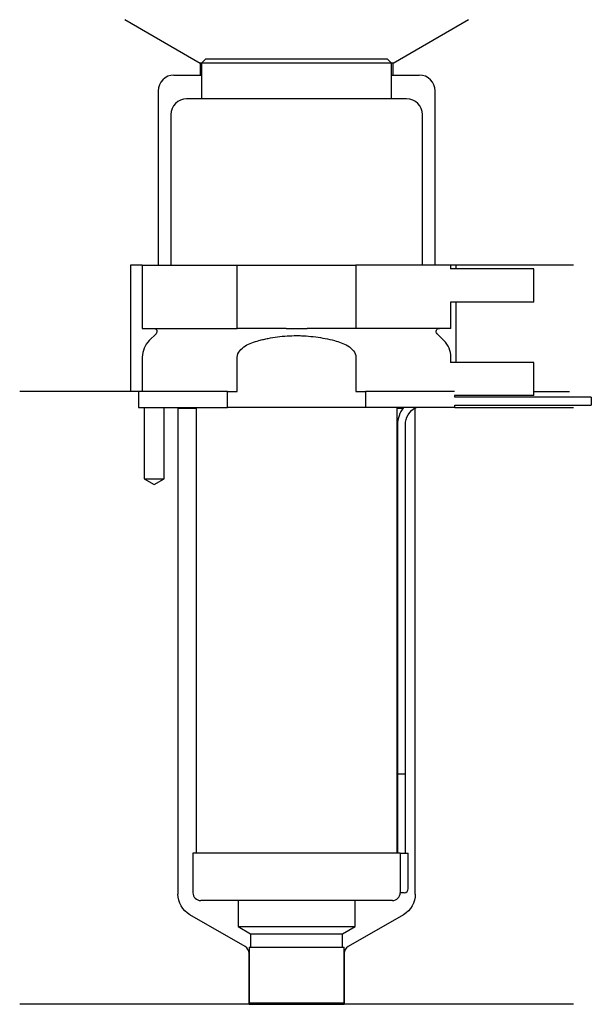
# Model space of a CAD drawing. Header units: millimetres. Extents: x 29 to 101, y 215 to 340.
import ezdxf

# ---------------------------------------------------------------- set-up
doc = ezdxf.new("R2010")
doc.units = ezdxf.units.MM
for name, color, linetype in [('201', 7, 'Continuous'), ('30', 7, 'Continuous'), ('32', 7, 'Continuous')]:
    doc.layers.add(name, color=color, linetype=linetype)

msp = doc.modelspace()

# ---------------------------------------------------------------- linework, layer by layer
at = {"layer": '201', "color": 113}
for p, q in [((42.52, 339.61), (52.05, 334.11)), ((76.45, 334.11), (85.98, 339.61)), ((52.25, 334.11), (52.05, 334.11)), ((52.05, 334.11), (52.05, 332.61)), ((76.45, 334.11), (76.25, 334.11)), ((76.45, 332.61), (76.45, 334.11)), ((48.75, 332.61), (52.05, 332.61)), ((52.05, 332.61), (52.25, 332.61)), ((76.25, 332.61), (76.45, 332.61)), ((76.45, 332.61), (79.75, 332.61)), ((46.75, 330.61), (46.75, 308.61)), ((81.75, 308.61), (81.75, 330.61)), ((43.25, 308.61), (43.25, 292.61)), ((44.75, 308.61), (43.25, 308.61)), ((99.25, 308.61), (83.75, 308.61)), ((84.37, 308.61), (84.37, 308.11)), ((84.37, 303.91), (84.37, 296.31)), ((44.25, 292.61), (29.25, 292.61)), ((43.25, 292.61), (29.25, 292.61)), ((44.25, 292.61), (44.25, 290.61)), ((94.25, 292.61), (98.73, 292.61)), ((94.25, 292.61), (98.73, 292.61)), ((45, 290.61), (45, 281.61)), ((47.5, 281.61), (47.5, 290.61)), ((49.15, 290.61), (49.25, 290.51)), ((49.25, 290.51), (49.25, 229.13)), ((49.25, 290.51), (51.55, 290.51)), ((76.95, 290.51), (77.7, 290.51)), ((79.14, 290.51), (79.25, 290.51)), ((79.25, 290.51), (79.35, 290.61)), ((79.25, 229.13), (79.25, 290.51)), ((84.25, 290.61), (99.25, 290.61)), ((45, 281.61), (46.25, 280.88)), ((46.25, 280.88), (47.5, 281.61)), ((57.74, 222.5), (50.75, 226.53)), ((77.75, 226.53), (70.75, 222.5)), ((58.24, 215.21), (58.24, 221.63)), ((70.25, 221.63), (70.25, 215.21)), ((58.24, 215.21), (29.25, 215.21)), ((58.24, 215.21), (70.25, 215.21)), ((99.25, 215.21), (70.25, 215.21))]:
    msp.add_line(p, q, dxfattribs=at)
for centre, radius, start, end in [((48.75, 330.61), 2, 90, 180), ((79.75, 330.61), 2, 0, 90), ((57.24, 221.63), 1, 0, 60), ((71.25, 221.63), 1, 120, 180)]:
    msp.add_arc(centre, radius, start, end, dxfattribs=at)
at = {"layer": '201', "color": 113, "extrusion": (0, 0, -1)}
for centre, start, end in [((-52.25, 229.13), 300, 360), ((-76.25, 229.13), 180, 240)]:
    msp.add_arc(centre, 3, start, end, dxfattribs=at)
at = {"layer": '30', "color": 113}
for p, q in [((52.75, 334.61), (52.25, 334.11)), ((76.25, 334.11), (52.25, 334.11)), ((52.25, 334.11), (52.25, 329.61)), ((75.75, 334.61), (52.75, 334.61)), ((76.25, 334.11), (75.75, 334.61)), ((76.25, 329.61), (76.25, 334.11)), ((78.15, 329.61), (50.35, 329.61)), ((48.35, 327.61), (48.35, 308.61)), ((80.15, 308.61), (80.15, 327.61)), ((44.75, 308.61), (44.75, 300.61)), ((44.75, 308.61), (56.75, 308.61)), ((56.75, 308.61), (71.75, 308.61)), ((56.75, 300.61), (56.75, 308.61)), ((83.75, 308.61), (71.75, 308.61)), ((71.75, 308.61), (71.75, 300.61)), ((83.75, 308.11), (83.75, 308.61)), ((83.75, 300.61), (83.75, 303.91)), ((44.75, 300.61), (56.75, 300.61)), ((46.48, 299.92), (45.63, 299.07)), ((62.91, 300.61), (56.75, 300.61)), ((71.75, 300.61), (65.59, 300.61)), ((83.75, 300.61), (71.75, 300.61)), ((82.87, 299.07), (82.02, 299.92)), ((44.75, 296.95), (44.75, 292.61)), ((56.75, 292.61), (56.75, 296.95)), ((71.75, 296.95), (71.75, 292.61)), ((83.75, 296.31), (83.75, 296.95)), ((55.53, 292.61), (44.25, 292.61)), ((44.25, 292.61), (44.25, 290.61)), ((55.53, 292.61), (56.75, 292.61)), ((55.53, 290.61), (55.53, 292.61)), ((71.75, 292.61), (72.97, 292.61)), ((84.21, 292.61), (72.97, 292.61)), ((72.97, 292.61), (72.97, 290.61)), ((84.25, 291.91), (84.25, 292.11)), ((101.5, 291.91), (84.25, 291.91)), ((101.5, 291.91), (101.5, 290.91)), ((44.25, 290.61), (55.53, 290.61)), ((45, 290.61), (45, 281.61)), ((47.5, 281.61), (47.5, 290.61)), ((51.55, 290.61), (51.55, 234.31)), ((72.97, 290.61), (55.53, 290.61)), ((84.25, 290.61), (72.97, 290.61)), ((76.95, 234.31), (76.95, 290.61)), ((84.25, 290.61), (84.25, 290.91)), ((84.25, 290.91), (101.5, 290.91)), ((77, 288.41), (77, 244.31)), ((78, 244.31), (78, 288.41)), ((45, 281.61), (47.5, 281.61)), ((77, 244.31), (78, 244.31)), ((77, 244.31), (77, 234.31)), ((77, 244.31), (78, 244.31)), ((78, 234.31), (78, 244.31)), ((77.32, 234.31), (51.15, 234.31)), ((51.15, 234.31), (51.15, 229.31)), ((77.32, 234.31), (77.32, 229.81)), ((77.32, 234.31), (78.35, 234.31)), ((78.35, 229.81), (78.35, 234.31)), ((77.85, 229.31), (77.35, 229.31)), ((76.35, 228.31), (52.15, 228.31)), ((56.85, 228.31), (56.85, 225.03)), ((71.65, 225.03), (71.65, 228.31)), ((56.85, 225.03), (71.65, 225.03)), ((56.85, 225.03), (58.44, 224.11)), ((58.44, 224.11), (70.05, 224.11)), ((58.44, 224.11), (58.44, 222.41)), ((70.05, 224.11), (71.65, 225.03)), ((70.05, 222.41), (70.05, 224.11)), ((58.24, 222.41), (70.25, 222.41)), ((58.24, 222.41), (58.24, 215.41)), ((70.25, 215.41), (70.25, 222.41)), ((58.24, 215.41), (70.25, 215.41))]:
    msp.add_line(p, q, dxfattribs=at)
for centre, radius, start, end in [((50.35, 327.61), 2, 90, 180), ((78.15, 327.61), 2, 0, 90), ((47.75, 296.95), 3, 135, 180), ((80.75, 296.95), 3, 0, 45), ((80.5, 288.41), 3.5, 141.0539, 180), ((52.15, 229.31), 1, 180, 270), ((76.35, 229.31), 1, -90, 0), ((77.85, 229.81), 0.5, -90, 0)]:
    msp.add_arc(centre, radius, start, end, dxfattribs=at)
at = {"layer": '30', "color": 113, "extrusion": (0, 0, -1)}
for centre, radius, start, end in [((-46.2, 300.21), 0.4, 90, 225), ((-82.3, 300.21), 0.4, -45, 90), ((-80.5, 288.41), 2.5, 0, 61.6416)]:
    msp.add_arc(centre, radius, start, end, dxfattribs=at)
at = {"layer": '30', "color": 113}
for points, knots in [([(62.91, 300.61), (63.35, 300.61), (63.8, 300.6), (64.36, 300.6), (64.47, 300.6), (64.69, 300.6), (64.81, 300.6), (65.14, 300.61), (65.37, 300.61), (65.59, 300.61)], [0, 0, 0, 0, 0.5, 0.5, 0.625, 0.625, 0.75, 0.75, 1, 1, 1, 1]), ([(56.75, 296.95), (56.75, 297.56), (57.25, 298.07), (58.3, 298.72), (58.88, 298.92), (59.48, 299.07)], [0, 0, 0, 0, 0.5, 0.5, 1, 1, 1, 1]), ([(59.48, 299.07), (59.67, 299.12), (59.87, 299.17), (60.27, 299.26), (60.46, 299.3), (61.06, 299.41), (61.45, 299.48), (62.64, 299.64), (63.44, 299.69), (64.45, 299.69), (64.65, 299.69), (65.06, 299.67), (65.26, 299.66), (65.86, 299.62), (66.26, 299.58), (67.46, 299.42), (68.24, 299.27), (69.02, 299.07)], [0, 0, 0, 0, 0.0625, 0.0625, 0.125, 0.125, 0.25, 0.25, 0.5, 0.5, 0.5625, 0.5625, 0.625, 0.625, 0.75, 0.75, 1, 1, 1, 1]), ([(69.02, 299.07), (69.62, 298.92), (70.2, 298.72), (71.25, 298.07), (71.75, 297.56), (71.75, 296.95)], [0, 0, 0, 0, 0.5, 0.5, 1, 1, 1, 1]), ([(77.32, 229.81), (77.32, 229.75), (77.32, 229.69), (77.33, 229.59), (77.33, 229.54), (77.33, 229.45), (77.33, 229.42), (77.34, 229.36), (77.34, 229.33), (77.34, 229.32), (77.34, 229.31), (77.34, 229.31)], [0, 0, 0, 0, 0.208202, 0.208202, 0.416635, 0.416635, 0.625338, 0.625338, 0.835614, 0.835614, 1, 1, 1, 1])]:
    msp.add_open_spline(points, degree=3, knots=knots, dxfattribs=at)
at = {"layer": '32', "color": 113}
for p, q in [((94.25, 308.11), (83.71, 308.11)), ((94.25, 303.91), (94.25, 308.11)), ((94.25, 303.91), (83.71, 303.91)), ((94.25, 296.31), (83.71, 296.31)), ((94.25, 292.11), (94.25, 296.31)), ((94.25, 292.11), (84.21, 292.11))]:
    msp.add_line(p, q, dxfattribs=at)

doc.saveas('drawing.dxf')
